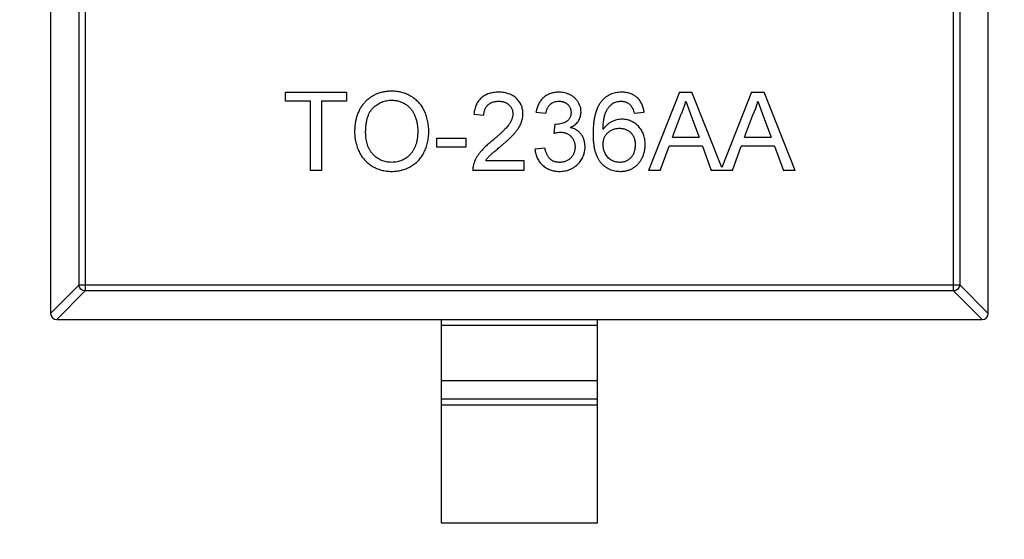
# Model space of a CAD drawing. Header units: millimetres. Extents: x 525 to 788, y 277 to 384.
# Tile 26 of 130: x 719.32 to 722.47, y 320.67 to 322.34. Entities that reach past the tile are written whole.
import ezdxf

# ---------------------------------------------------------------- set-up
doc = ezdxf.new("R2010")
doc.units = ezdxf.units.MM
doc.header["$LTSCALE"] = 5
doc.header["$PDMODE"] = 3
doc.header["$PDSIZE"] = 0.3125
doc.layers.get('0').update_dxf_attribs({"linetype": 'CONTINUOUS'})
doc.layers.get('Defpoints').update_dxf_attribs({"linetype": 'CONTINUOUS'})
doc.layers.add('dim', color=6, linetype='CONTINUOUS', lineweight=9)
doc.styles.add('Verdana', font='verdana.ttf', dxfattribs={"height": 3})
doc.dimstyles.new('aaaaaaaa 3.0', dxfattribs={"dimtxt": 3, "dimasz": 2.5, "dimexe": 1.25, "dimexo": 0.625, "dimtad": 1, "dimzin": 9, "dimdsep": 46, "dimtxsty": 'Verdana', "dimcen": 0, "dimazin": 0, "dimtfac": 1, "dimtofl": 0, "dimtmove": 0, "dimatfit": 3, "dimfxl": 1, "dimlwd": 25, "dimlwe": 25, "dimarcsym": 0})

# ---------------------------------------------------------------- blocks, each defined once
blk = doc.blocks.new('*D55')
at = {"layer": 'Defpoints', "color": 0}
for p in [(767.5081, 331.9082), (697.2861, 316.9379)]:
    blk.add_point(p, dxfattribs=at)
at = {"layer": 'dim', "color": 0, "lineweight": 25}
blk.add_line((785.4949, 335.7427), (769.9532, 332.4294), dxfattribs=at)
at = {"layer": 'dim', "color": 0}
blk.add_solid([(769.8663, 332.8369), (770.04, 332.0219), (767.5081, 331.9082)], dxfattribs=at)
at = {"layer": 'dim', "color": 0, "insert": (778.4472, 336.689), "char_height": 3, "attachment_point": 5, "rotation": 12.0345, "style": 'Verdana'}
blk.add_mtext('∅71.8', dxfattribs=at)

msp = doc.modelspace()

# ---------------------------------------------------------------- linework, layer by layer
at = {"linetype": 'Continuous'}
for p, q in [((719.4162, 323.057), (719.4162, 321.3967)), ((722.4162, 321.3967), (722.4162, 323.057)), ((719.5076, 321.488), (719.5076, 322.9657)), ((719.5273, 322.9854), (719.5273, 321.4683)), ((722.305, 321.4683), (722.305, 322.9854)), ((722.3247, 322.9657), (722.3247, 321.488)), ((720.1678, 322.0752), (720.1678, 322.1041)), ((720.1678, 322.1041), (720.3633, 322.1041)), ((720.3633, 322.1041), (720.3633, 322.0752)), ((721.4284, 322.1041), (721.3291, 321.8541)), ((721.4284, 322.1041), (721.4681, 322.1041)), ((721.5636, 321.8635), (721.4681, 322.1041)), ((721.6591, 322.1041), (721.5636, 321.8635)), ((721.6591, 322.1041), (721.6989, 322.1041)), ((721.7981, 321.8541), (721.6989, 322.1041)), ((720.2479, 322.0752), (720.1678, 322.0752)), ((720.2479, 321.8541), (720.2479, 322.0752)), ((720.2832, 322.0752), (720.2832, 321.8541)), ((720.3633, 322.0752), (720.2832, 322.0752)), ((721.4482, 322.0752), (721.4666, 322.0255)), ((721.679, 322.0752), (721.6974, 322.0255)), ((720.7704, 322.0335), (720.8024, 322.0303)), ((720.9691, 322.04), (721.0011, 322.0368)), ((721.2832, 322.0368), (721.3152, 322.04)), ((721.4056, 321.9598), (721.4312, 322.029)), ((721.4666, 322.0255), (721.4909, 321.9598)), ((721.6363, 321.9598), (721.6619, 322.029)), ((721.6974, 322.0255), (721.7217, 321.9598)), ((721.0298, 322.0015), (721.0265, 321.9727)), ((721.0344, 322.0011), (721.0298, 322.0015)), ((720.6518, 321.9278), (720.6518, 321.9566)), ((720.6518, 321.9566), (720.7447, 321.9566)), ((720.7447, 321.9566), (720.7447, 321.9278)), ((721.4056, 321.9598), (721.4909, 321.9598)), ((721.6363, 321.9598), (721.7217, 321.9598)), ((720.7447, 321.9278), (720.6518, 321.9278)), ((720.9979, 321.9246), (720.9659, 321.9214)), ((721.3665, 321.8541), (721.395, 321.931)), ((721.5015, 321.931), (721.395, 321.931)), ((721.5015, 321.931), (721.53, 321.8541)), ((721.5973, 321.8541), (721.6257, 321.931)), ((721.7323, 321.931), (721.6257, 321.931)), ((721.7323, 321.931), (721.7607, 321.8541)), ((720.8083, 321.8861), (720.9306, 321.8861)), ((720.9306, 321.8861), (720.9306, 321.8541)), ((720.2832, 321.8541), (720.2479, 321.8541)), ((720.9306, 321.8541), (720.7671, 321.8541)), ((721.3665, 321.8541), (721.3291, 321.8541)), ((721.5973, 321.8541), (721.53, 321.8541)), ((721.7981, 321.8541), (721.7607, 321.8541)), ((719.5076, 321.488), (719.4162, 321.3967)), ((719.5076, 321.488), (722.3247, 321.488)), ((722.4162, 321.3967), (722.3247, 321.488)), ((719.436, 321.3768), (719.5273, 321.4683)), ((722.305, 321.4683), (719.5273, 321.4683)), ((722.305, 321.4683), (722.3963, 321.3768)), ((719.436, 321.3768), (722.3963, 321.3768)), ((720.6662, 321.3768), (720.6662, 320.7268)), ((720.6662, 321.3591), (721.1662, 321.3591)), ((721.1662, 320.7268), (721.1662, 321.3768)), ((721.1662, 321.1808), (720.6662, 321.1808)), ((720.6662, 321.1228), (721.1662, 321.1228)), ((721.1662, 321.103), (720.6662, 321.103)), ((720.6662, 320.7268), (721.1662, 320.7268))]:
    msp.add_line(p, q, dxfattribs=at)
for centre, radius, start, end in [((732.3971, 324.423), 35.9, 323.58286, 216.35846), ((719.4362, 321.3968), 0.02, 180.4336, 269.5664), ((722.3962, 321.3968), 0.02, 270.4336, 359.5664)]:
    msp.add_arc(centre, radius, start, end, dxfattribs=at)
for points, knots in [([(720.5077, 322.1073), (720.5034, 322.1072), (720.495, 322.107), (720.4828, 322.1053), (720.4711, 322.1026), (720.46, 322.0988), (720.4496, 322.0938), (720.4397, 322.0878), (720.4305, 322.0806), (720.4219, 322.0725), (720.4142, 322.0633), (720.4073, 322.0533), (720.4017, 322.0424), (720.397, 322.0307), (720.3933, 322.0181), (720.3908, 322.0048), (720.3892, 321.9905), (720.389, 321.9808), (720.3889, 321.9758)], [0, 0, 0, 0, 0.064217, 0.125675, 0.185372, 0.243705, 0.301102, 0.358698, 0.416748, 0.476136, 0.536238, 0.596504, 0.657597, 0.72047, 0.7855, 0.853425, 0.924774, 1, 1, 1, 1]), ([(720.6261, 321.9787), (720.6261, 321.9817), (720.626, 321.9878), (720.6253, 321.9967), (720.6241, 322.0054), (720.6226, 322.0138), (720.6205, 322.022), (720.618, 322.03), (720.6151, 322.0377), (720.6117, 322.0451), (720.6079, 322.0523), (720.6037, 322.059), (720.599, 322.0653), (720.594, 322.0713), (720.5885, 322.0768), (720.5826, 322.0819), (720.5763, 322.0866), (720.5696, 322.0909), (720.5626, 322.0947), (720.5554, 322.0982), (720.548, 322.1009), (720.5403, 322.1033), (720.5325, 322.105), (720.5244, 322.1064), (720.5161, 322.1071), (720.5105, 322.1072), (720.5077, 322.1073)], [0, 0, 0, 0, 0.046666, 0.092161, 0.136649, 0.180448, 0.223293, 0.265781, 0.307491, 0.349241, 0.390297, 0.430963, 0.470884, 0.510312, 0.549967, 0.589534, 0.629402, 0.66999, 0.710719, 0.750975, 0.79155, 0.832033, 0.873092, 0.914413, 0.956901, 1, 1, 1, 1]), ([(720.8505, 322.1041), (720.8476, 322.104), (720.842, 322.1039), (720.8339, 322.103), (720.8262, 322.1016), (720.8189, 322.0997), (720.8121, 322.0971), (720.8057, 322.094), (720.7998, 322.0903), (720.7943, 322.0861), (720.7894, 322.0813), (720.7849, 322.076), (720.7812, 322.0702), (720.7778, 322.0638), (720.7751, 322.057), (720.7729, 322.0496), (720.7713, 322.0418), (720.7707, 322.0363), (720.7704, 322.0335)], [0, 0, 0, 0, 0.071792, 0.140555, 0.205817, 0.268413, 0.329356, 0.388654, 0.446516, 0.504513, 0.56178, 0.619263, 0.67745, 0.737131, 0.798527, 0.862507, 0.929325, 1, 1, 1, 1]), ([(720.9274, 322.0351), (720.9274, 322.0375), (720.9273, 322.0422), (720.9262, 322.0491), (720.9246, 322.0557), (720.9224, 322.0621), (720.9194, 322.0681), (720.9158, 322.0738), (720.9116, 322.0792), (720.9067, 322.0843), (720.9014, 322.089), (720.8954, 322.093), (720.8891, 322.0964), (720.8823, 322.0992), (720.875, 322.1014), (720.8672, 322.1029), (720.859, 322.1039), (720.8534, 322.104), (720.8505, 322.1041)], [0, 0, 0, 0, 0.062204, 0.121961, 0.180582, 0.238328, 0.295655, 0.35362, 0.412672, 0.473423, 0.534937, 0.59611, 0.657906, 0.721385, 0.786661, 0.854461, 0.925288, 1, 1, 1, 1]), ([(721.0422, 322.1041), (721.0398, 322.104), (721.0352, 322.1039), (721.0284, 322.1031), (721.0219, 322.1018), (721.0157, 322.0999), (721.0098, 322.0976), (721.0042, 322.0947), (720.9988, 322.0913), (720.9938, 322.0874), (720.9892, 322.0829), (720.985, 322.0781), (720.9812, 322.0728), (720.9779, 322.067), (720.975, 322.0609), (720.9726, 322.0543), (720.9706, 322.0473), (720.9696, 322.0424), (720.9691, 322.04)], [0, 0, 0, 0, 0.06619, 0.129966, 0.192161, 0.252419, 0.312006, 0.370545, 0.429626, 0.489413, 0.549139, 0.609336, 0.669871, 0.731668, 0.795042, 0.860657, 0.928964, 1, 1, 1, 1]), ([(721.1133, 322.0405), (721.1132, 322.0433), (721.113, 322.0487), (721.1113, 322.0568), (721.1084, 322.0646), (721.1046, 322.0721), (721.0997, 322.0792), (721.0937, 322.0855), (721.0867, 322.091), (721.0788, 322.0956), (721.0703, 322.0994), (721.0613, 322.1021), (721.0519, 322.1037), (721.0454, 322.104), (721.0422, 322.1041)], [0, 0, 0, 0, 0.077471, 0.154469, 0.232146, 0.311615, 0.392547, 0.473567, 0.556451, 0.642863, 0.73087, 0.818992, 0.907946, 1, 1, 1, 1]), ([(721.2431, 322.1041), (721.2398, 322.104), (721.2334, 322.1038), (721.224, 322.1025), (721.2152, 322.1002), (721.2069, 322.0971), (721.1991, 322.0931), (721.1918, 322.0882), (721.185, 322.0824), (721.181, 322.0779), (721.179, 322.0757)], [0, 0, 0, 0, 0.135552, 0.264618, 0.390122, 0.511896, 0.631472, 0.752381, 0.874375, 1, 1, 1, 1]), ([(721.3152, 322.04), (721.3149, 322.0424), (721.3141, 322.0472), (721.3125, 322.0541), (721.3103, 322.0606), (721.3077, 322.0667), (721.3046, 322.0725), (721.301, 322.0778), (721.2969, 322.0827), (721.2923, 322.0871), (721.2874, 322.0911), (721.282, 322.0946), (721.2763, 322.0975), (721.2703, 322.0999), (721.264, 322.1018), (721.2573, 322.1031), (721.2503, 322.1039), (721.2455, 322.104), (721.2431, 322.1041)], [0, 0, 0, 0, 0.069378, 0.13591, 0.19967, 0.262041, 0.322478, 0.382562, 0.441818, 0.501503, 0.561186, 0.620492, 0.680049, 0.740216, 0.801792, 0.865428, 0.931501, 1, 1, 1, 1]), ([(720.4242, 321.9754), (720.4243, 321.9798), (720.4244, 321.9884), (720.4256, 322.0009), (720.4274, 322.0123), (720.4301, 322.0228), (720.4336, 322.0323), (720.4378, 322.0408), (720.4428, 322.0483), (720.4487, 322.0547), (720.4551, 322.0603), (720.4617, 322.0651), (720.4687, 322.0693), (720.4759, 322.0726), (720.4835, 322.0752), (720.4914, 322.077), (720.4995, 322.0783), (720.5051, 322.0784), (720.5079, 322.0784)], [0, 0, 0, 0, 0.089205, 0.171739, 0.248642, 0.320139, 0.386883, 0.449375, 0.509078, 0.566551, 0.622419, 0.676991, 0.730399, 0.783241, 0.835952, 0.889618, 0.944057, 1, 1, 1, 1]), ([(720.5079, 322.0784), (720.5099, 322.0784), (720.5138, 322.0783), (720.5196, 322.0778), (720.5253, 322.0767), (720.5308, 322.0754), (720.5362, 322.0737), (720.5414, 322.0715), (720.5465, 322.069), (720.5514, 322.0661), (720.5561, 322.0629), (720.5605, 322.0593), (720.5646, 322.0554), (720.5685, 322.0513), (720.572, 322.0467), (720.5753, 322.0419), (720.5782, 322.0368), (720.5809, 322.0313), (720.5832, 322.0256), (720.5853, 322.0197), (720.587, 322.0134), (720.5884, 322.007), (720.5895, 322.0003), (720.5902, 321.9934), (720.5908, 321.9862), (720.5908, 321.9814), (720.5909, 321.9789)], [0, 0, 0, 0, 0.040902, 0.080929, 0.120351, 0.15926, 0.197827, 0.236487, 0.275201, 0.314321, 0.35358, 0.392422, 0.431063, 0.469956, 0.509123, 0.548949, 0.589428, 0.631064, 0.673423, 0.71666, 0.760829, 0.805914, 0.852562, 0.900248, 0.949148, 1, 1, 1, 1]), ([(720.8024, 322.0303), (720.8025, 322.032), (720.8026, 322.0354), (720.8032, 322.0403), (720.8042, 322.0448), (720.8057, 322.0491), (720.8075, 322.0531), (720.8097, 322.0568), (720.8124, 322.0602), (720.8154, 322.0634), (720.8187, 322.0662), (720.8224, 322.0686), (720.8263, 322.0707), (720.8305, 322.0723), (720.835, 322.0737), (720.8397, 322.0745), (720.8446, 322.0751), (720.848, 322.0752), (720.8498, 322.0752)], [0, 0, 0, 0, 0.069369, 0.135761, 0.199199, 0.260205, 0.319176, 0.377657, 0.43622, 0.494827, 0.554142, 0.613488, 0.672744, 0.7343, 0.79663, 0.861642, 0.929304, 1, 1, 1, 1]), ([(720.8498, 322.0752), (720.8514, 322.0752), (720.8547, 322.0751), (720.8594, 322.0745), (720.8639, 322.0736), (720.8682, 322.0724), (720.8722, 322.0707), (720.8759, 322.0686), (720.8795, 322.0663), (720.8828, 322.0635), (720.8857, 322.0606), (720.8883, 322.0574), (720.8905, 322.0541), (720.8922, 322.0505), (720.8937, 322.0468), (720.8946, 322.0429), (720.8952, 322.0389), (720.8953, 322.0362), (720.8954, 322.0347)], [0, 0, 0, 0, 0.072768, 0.142276, 0.209684, 0.274754, 0.337633, 0.400409, 0.462943, 0.525478, 0.587279, 0.646809, 0.705678, 0.763157, 0.820579, 0.878826, 0.938238, 1, 1, 1, 1]), ([(721.0011, 322.0368), (721.0014, 322.0383), (721.0019, 322.0413), (721.0031, 322.0457), (721.0046, 322.0498), (721.0062, 322.0536), (721.0081, 322.057), (721.0103, 322.0602), (721.0127, 322.0631), (721.0162, 322.0665), (721.0212, 322.07), (721.0279, 322.073), (721.0353, 322.0749), (721.0405, 322.0751), (721.0432, 322.0752)], [0, 0, 0, 0, 0.075449, 0.147124, 0.215651, 0.280915, 0.343656, 0.40441, 0.463763, 0.522348, 0.637716, 0.753205, 0.872203, 1, 1, 1, 1]), ([(721.0432, 322.0752), (721.0446, 322.0752), (721.0472, 322.0751), (721.0512, 322.0746), (721.0549, 322.0738), (721.0584, 322.0727), (721.0618, 322.0713), (721.0649, 322.0695), (721.0679, 322.0675), (721.0706, 322.0651), (721.0731, 322.0625), (721.0753, 322.0597), (721.0771, 322.0567), (721.0787, 322.0536), (721.0798, 322.0503), (721.0807, 322.0469), (721.0812, 322.0432), (721.0812, 322.0407), (721.0812, 322.0395)], [0, 0, 0, 0, 0.070225, 0.137525, 0.20232, 0.265117, 0.327263, 0.388195, 0.449683, 0.512159, 0.573897, 0.634322, 0.693923, 0.752869, 0.811878, 0.872696, 0.934907, 1, 1, 1, 1]), ([(721.179, 322.0757), (721.1779, 322.0743), (721.1756, 322.0714), (721.1726, 322.0669), (721.1697, 322.062), (721.167, 322.0568), (721.1645, 322.0514), (721.1624, 322.0456), (721.1603, 322.0395), (721.1585, 322.0331), (721.1569, 322.0264), (721.1556, 322.0194), (721.1543, 322.0121), (721.1534, 322.0045), (721.1526, 321.9966), (721.1522, 321.9884), (721.1518, 321.9798), (721.1518, 321.974), (721.1518, 321.9711)], [0, 0, 0, 0, 0.048933, 0.098371, 0.149761, 0.202433, 0.256773, 0.312762, 0.371285, 0.431308, 0.493952, 0.558337, 0.625616, 0.695269, 0.767436, 0.842146, 0.919966, 1, 1, 1, 1]), ([(721.1838, 321.9846), (721.1839, 321.9875), (721.184, 321.9933), (721.1844, 322.0017), (721.1852, 322.0094), (721.1861, 322.0166), (721.1873, 322.0232), (721.1887, 322.0293), (721.1904, 322.0348), (721.193, 322.0412), (721.1967, 322.0483), (721.2017, 322.056), (721.2073, 322.0625), (721.2116, 322.0661), (721.2137, 322.0678)], [0, 0, 0, 0, 0.09722, 0.188542, 0.273574, 0.352344, 0.425604, 0.493546, 0.555893, 0.61298, 0.719213, 0.818107, 0.911391, 1, 1, 1, 1]), ([(721.2137, 322.0678), (721.2158, 322.069), (721.22, 322.0712), (721.2268, 322.0735), (721.2338, 322.075), (721.2385, 322.0751), (721.241, 322.0752)], [0, 0, 0, 0, 0.252881, 0.500905, 0.747416, 1, 1, 1, 1]), ([(721.241, 322.0752), (721.2424, 322.0752), (721.2454, 322.0751), (721.2497, 322.0745), (721.2538, 322.0735), (721.2578, 322.0721), (721.2615, 322.0703), (721.2651, 322.068), (721.2685, 322.0654), (721.2706, 322.0634), (721.2716, 322.0624)], [0, 0, 0, 0, 0.130542, 0.257778, 0.381454, 0.502887, 0.624788, 0.747182, 0.871455, 1, 1, 1, 1]), ([(721.2716, 322.0624), (721.2728, 322.0609), (721.2754, 322.0577), (721.2784, 322.0517), (721.2812, 322.0447), (721.2825, 322.0395), (721.2832, 322.0368)], [0, 0, 0, 0, 0.203796, 0.435669, 0.700198, 1, 1, 1, 1]), ([(721.4312, 322.029), (721.433, 322.0328), (721.4368, 322.0402), (721.4414, 322.0517), (721.4454, 322.0633), (721.4473, 322.0713), (721.4482, 322.0752)], [0, 0, 0, 0, 0.253641, 0.504392, 0.752706, 1, 1, 1, 1]), ([(721.6619, 322.029), (721.6638, 322.0328), (721.6675, 322.0402), (721.6721, 322.0517), (721.6761, 322.0633), (721.6781, 322.0713), (721.679, 322.0752)], [0, 0, 0, 0, 0.253641, 0.504392, 0.752706, 1, 1, 1, 1]), ([(720.8954, 322.0347), (720.8953, 322.0333), (720.8952, 322.0305), (720.8945, 322.0261), (720.8935, 322.0218), (720.892, 322.0174), (720.8901, 322.0129), (720.8878, 322.0084), (720.885, 322.0039), (720.8817, 321.9993), (720.8778, 321.9944), (720.8731, 321.9892), (720.8677, 321.9834), (720.8614, 321.9772), (720.8543, 321.9704), (720.8463, 321.9632), (720.8376, 321.9555), (720.8314, 321.9503), (720.8281, 321.9476)], [0, 0, 0, 0, 0.037641, 0.076115, 0.115705, 0.156832, 0.199233, 0.243549, 0.290206, 0.339418, 0.39358, 0.455626, 0.525716, 0.603913, 0.690583, 0.785474, 0.88859, 1, 1, 1, 1]), ([(720.858, 321.9325), (720.8606, 321.9347), (720.8656, 321.9389), (720.8727, 321.9451), (720.8792, 321.951), (720.8851, 321.9565), (720.8904, 321.9617), (720.8952, 321.9665), (720.8993, 321.971), (720.904, 321.9765), (720.9091, 321.983), (720.9143, 321.9907), (720.9185, 321.9982), (720.9218, 322.0056), (720.9243, 322.0129), (720.9261, 322.0202), (720.9272, 322.0276), (720.9273, 322.0326), (720.9274, 322.0351)], [0, 0, 0, 0, 0.078772, 0.152499, 0.22116, 0.284249, 0.342325, 0.395144, 0.443024, 0.48574, 0.563808, 0.635939, 0.703173, 0.765317, 0.825174, 0.883982, 0.942055, 1, 1, 1, 1]), ([(721.0812, 322.0395), (721.0812, 322.0379), (721.0812, 322.0348), (721.0804, 322.0304), (721.0794, 322.0262), (721.0777, 322.0225), (721.0758, 322.0189), (721.0732, 322.0158), (721.0703, 322.0129), (721.0657, 322.0096), (721.0595, 322.0062), (721.0515, 322.0033), (721.0431, 322.0015), (721.0373, 322.0013), (721.0344, 322.0011)], [0, 0, 0, 0, 0.069221, 0.13478, 0.197243, 0.257235, 0.316552, 0.375152, 0.434982, 0.49708, 0.621565, 0.745395, 0.870211, 1, 1, 1, 1]), ([(721.0792, 321.9909), (721.0819, 321.9922), (721.0871, 321.9948), (721.094, 321.9997), (721.1, 322.0053), (721.1048, 322.0115), (721.1086, 322.0182), (721.1113, 322.0253), (721.113, 322.0328), (721.1132, 322.0379), (721.1133, 322.0405)], [0, 0, 0, 0, 0.140068, 0.272449, 0.398481, 0.520934, 0.64145, 0.759213, 0.878049, 1, 1, 1, 1]), ([(721.1261, 321.9293), (721.1261, 321.9313), (721.126, 321.9351), (721.1254, 321.9408), (721.1244, 321.9463), (721.1231, 321.9515), (721.1213, 321.9564), (721.1191, 321.9611), (721.1166, 321.9655), (721.1137, 321.9697), (721.1104, 321.9735), (721.1069, 321.9771), (721.103, 321.9803), (721.0988, 321.9832), (721.0943, 321.9856), (721.0896, 321.9877), (721.0845, 321.9896), (721.081, 321.9905), (721.0792, 321.9909)], [0, 0, 0, 0, 0.070108, 0.138175, 0.203289, 0.267091, 0.329085, 0.389925, 0.450025, 0.510493, 0.570328, 0.62995, 0.689026, 0.748814, 0.809142, 0.871062, 0.934172, 1, 1, 1, 1]), ([(721.2446, 322.0175), (721.2417, 322.0174), (721.2359, 322.0172), (721.2273, 322.0157), (721.2189, 322.0131), (721.2108, 322.0096), (721.2031, 322.005), (721.1959, 321.9992), (721.1894, 321.9924), (721.1857, 321.9872), (721.1838, 321.9846)], [0, 0, 0, 0, 0.121098, 0.240358, 0.361683, 0.48458, 0.609222, 0.734771, 0.86451, 1, 1, 1, 1]), ([(721.1838, 321.937), (721.1839, 321.9389), (721.184, 321.9426), (721.1847, 321.948), (721.1858, 321.9531), (721.1874, 321.958), (721.1897, 321.9625), (721.1922, 321.9668), (721.1953, 321.9708), (721.1988, 321.9745), (721.2027, 321.9778), (721.2068, 321.9807), (721.2111, 321.9832), (721.2156, 321.9852), (721.2204, 321.9868), (721.2253, 321.9878), (721.2304, 321.9886), (721.2339, 321.9886), (721.2357, 321.9887)], [0, 0, 0, 0, 0.06911, 0.135044, 0.198335, 0.260937, 0.321881, 0.382447, 0.44343, 0.506089, 0.568915, 0.629785, 0.690262, 0.750438, 0.810914, 0.872282, 0.935188, 1, 1, 1, 1]), ([(721.2357, 321.9887), (721.2376, 321.9886), (721.2413, 321.9886), (721.2468, 321.9878), (721.2519, 321.9868), (721.2567, 321.9852), (721.2612, 321.9832), (721.2654, 321.9807), (721.2693, 321.9778), (721.2728, 321.9745), (721.276, 321.9708), (721.2788, 321.9667), (721.2812, 321.9622), (721.2831, 321.9575), (721.2846, 321.9525), (721.2856, 321.947), (721.2863, 321.9413), (721.2863, 321.9374), (721.2864, 321.9354)], [0, 0, 0, 0, 0.068621, 0.134135, 0.196906, 0.257593, 0.316292, 0.374274, 0.432266, 0.490992, 0.549848, 0.608746, 0.668762, 0.729755, 0.792561, 0.858748, 0.927771, 1, 1, 1, 1]), ([(721.3184, 321.9364), (721.3184, 321.9393), (721.3182, 321.945), (721.3172, 321.9534), (721.3155, 321.9614), (721.3132, 321.9689), (721.3101, 321.9761), (721.3064, 321.9828), (721.302, 321.9891), (721.2969, 321.995), (721.2914, 322.0002), (721.2856, 322.0049), (721.2794, 322.0087), (721.2731, 322.012), (721.2663, 322.0144), (721.2593, 322.0163), (721.252, 322.0173), (721.2471, 322.0175), (721.2446, 322.0175)], [0, 0, 0, 0, 0.071551, 0.140264, 0.20629, 0.270509, 0.333487, 0.396023, 0.458476, 0.521621, 0.584324, 0.64481, 0.703748, 0.761848, 0.820137, 0.878797, 0.938653, 1, 1, 1, 1]), ([(720.3889, 321.9758), (720.389, 321.973), (720.389, 321.9677), (720.3898, 321.9597), (720.3909, 321.9518), (720.3924, 321.944), (720.3944, 321.9363), (720.3969, 321.9287), (720.3997, 321.9212), (720.4031, 321.9139), (720.4068, 321.9068), (720.411, 321.9), (720.4156, 321.8936), (720.4207, 321.8877), (720.4261, 321.8821), (720.432, 321.8769), (720.4382, 321.872), (720.4449, 321.8676), (720.4519, 321.8637), (720.4592, 321.8603), (720.4667, 321.8574), (720.4744, 321.855), (720.4824, 321.8531), (720.4906, 321.8518), (720.499, 321.851), (720.5047, 321.8509), (720.5075, 321.8509)], [0, 0, 0, 0, 0.042093, 0.083554, 0.124992, 0.166052, 0.207381, 0.248618, 0.290057, 0.332021, 0.373735, 0.415036, 0.455409, 0.495952, 0.536368, 0.57703, 0.617971, 0.659396, 0.701152, 0.742753, 0.784285, 0.826186, 0.868591, 0.911466, 0.955303, 1, 1, 1, 1]), ([(720.5074, 321.8797), (720.5045, 321.8798), (720.4987, 321.8799), (720.4903, 321.8812), (720.4822, 321.8831), (720.4746, 321.886), (720.4673, 321.8896), (720.4604, 321.894), (720.4538, 321.8992), (720.4477, 321.9052), (720.4422, 321.9119), (720.4374, 321.9192), (720.4333, 321.9271), (720.4299, 321.9356), (720.4274, 321.9448), (720.4256, 321.9544), (720.4244, 321.9647), (720.4243, 321.9717), (720.4242, 321.9754)], [0, 0, 0, 0, 0.061577, 0.120881, 0.178852, 0.235792, 0.292697, 0.349742, 0.408261, 0.468412, 0.529574, 0.5907, 0.652798, 0.7167, 0.782799, 0.851875, 0.924036, 1, 1, 1, 1]), ([(720.5909, 321.9789), (720.5908, 321.9751), (720.5907, 321.9676), (720.5896, 321.9567), (720.5877, 321.9465), (720.5852, 321.9369), (720.5818, 321.928), (720.5778, 321.9198), (720.573, 321.9123), (720.5675, 321.9055), (720.5614, 321.8995), (720.5549, 321.8941), (720.5479, 321.8897), (720.5406, 321.886), (720.5329, 321.8832), (720.5247, 321.8811), (720.5162, 321.8799), (720.5104, 321.8798), (720.5074, 321.8797)], [0, 0, 0, 0, 0.078848, 0.153586, 0.224629, 0.292039, 0.356569, 0.418787, 0.479523, 0.53946, 0.598338, 0.655333, 0.711417, 0.767044, 0.823194, 0.880455, 0.938945, 1, 1, 1, 1]), ([(720.5075, 321.8509), (720.5102, 321.8509), (720.5155, 321.851), (720.5234, 321.8517), (720.5311, 321.8529), (720.5387, 321.8546), (720.5462, 321.8567), (720.5535, 321.8594), (720.5607, 321.8625), (720.5678, 321.866), (720.5746, 321.8701), (720.581, 321.8746), (720.587, 321.8796), (720.5926, 321.885), (720.5978, 321.8909), (720.6026, 321.8972), (720.607, 321.904), (720.611, 321.9112), (720.6145, 321.9187), (720.6177, 321.9266), (720.6202, 321.9347), (720.6224, 321.943), (720.624, 321.9515), (720.6253, 321.9604), (720.626, 321.9694), (720.6261, 321.9756), (720.6261, 321.9787)], [0, 0, 0, 0, 0.040917, 0.081206, 0.121044, 0.160801, 0.20044, 0.240141, 0.27998, 0.320332, 0.360792, 0.400579, 0.440342, 0.480112, 0.519955, 0.560443, 0.601634, 0.64374, 0.686389, 0.729297, 0.772543, 0.816374, 0.860888, 0.906038, 0.95244, 1, 1, 1, 1]), ([(721.0265, 321.9727), (721.0284, 321.9732), (721.0322, 321.9742), (721.0377, 321.9752), (721.0426, 321.9759), (721.0457, 321.976), (721.0472, 321.9761)], [0, 0, 0, 0, 0.291728, 0.555599, 0.790597, 1, 1, 1, 1]), ([(721.0472, 321.9761), (721.0489, 321.976), (721.0521, 321.9759), (721.0569, 321.9753), (721.0615, 321.9743), (721.0658, 321.9728), (721.07, 321.971), (721.0738, 321.9687), (721.0775, 321.966), (721.0809, 321.9629), (721.084, 321.9596), (721.0867, 321.9559), (721.089, 321.9521), (721.0908, 321.948), (721.0923, 321.9437), (721.0934, 321.9392), (721.094, 321.9344), (721.094, 321.9312), (721.0941, 321.9295)], [0, 0, 0, 0, 0.067727, 0.132527, 0.195728, 0.257147, 0.318027, 0.378381, 0.439429, 0.501703, 0.563977, 0.624883, 0.685237, 0.745501, 0.806278, 0.86882, 0.932949, 1, 1, 1, 1]), ([(721.1518, 321.9711), (721.1518, 321.9659), (721.152, 321.956), (721.1531, 321.9416), (721.155, 321.9283), (721.1576, 321.9162), (721.1611, 321.9051), (721.1653, 321.8952), (721.1702, 321.8864), (721.176, 321.8788), (721.1824, 321.8722), (721.1892, 321.8665), (721.1964, 321.8616), (721.2042, 321.8577), (721.2124, 321.8546), (721.221, 321.8524), (721.23, 321.8511), (721.2362, 321.8509), (721.2394, 321.8509)], [0, 0, 0, 0, 0.091739, 0.17719, 0.25635, 0.329875, 0.398022, 0.461309, 0.520724, 0.576877, 0.630821, 0.68349, 0.734854, 0.786088, 0.837463, 0.889867, 0.943843, 1, 1, 1, 1]), ([(720.8281, 321.9476), (720.8261, 321.9459), (720.822, 321.9427), (720.8161, 321.9378), (720.8107, 321.9329), (720.8056, 321.9282), (720.801, 321.9237), (720.7967, 321.9192), (720.7928, 321.9149), (720.7883, 321.9093), (720.7832, 321.9023), (720.7781, 321.8938), (720.7737, 321.8852), (720.7716, 321.8792), (720.7705, 321.8763)], [0, 0, 0, 0, 0.086187, 0.168359, 0.246159, 0.320445, 0.3905, 0.456762, 0.519315, 0.577843, 0.689314, 0.795593, 0.899612, 1, 1, 1, 1]), ([(720.8083, 321.8861), (720.8103, 321.8888), (720.8146, 321.8945), (720.8203, 321.9004), (720.8248, 321.9045), (720.8278, 321.9072), (720.8314, 321.9103), (720.8356, 321.9139), (720.8404, 321.9179), (720.8457, 321.9224), (720.8517, 321.9273), (720.8559, 321.9307), (720.858, 321.9325)], [0, 0, 0, 0, 0.149667, 0.311692, 0.359505, 0.418777, 0.488545, 0.568746, 0.660505, 0.76317, 0.8758, 1, 1, 1, 1]), ([(721.0448, 321.8797), (721.0432, 321.8797), (721.0402, 321.8798), (721.0358, 321.8803), (721.0316, 321.8811), (721.0277, 321.8823), (721.024, 321.8837), (721.0205, 321.8855), (721.0173, 321.8877), (721.0143, 321.8902), (721.0115, 321.8931), (721.0089, 321.8964), (721.0066, 321.9), (721.0045, 321.9042), (721.0024, 321.9086), (721.0008, 321.9136), (720.9992, 321.9189), (720.9983, 321.9226), (720.9979, 321.9246)], [0, 0, 0, 0, 0.065037, 0.126942, 0.18616, 0.243, 0.298554, 0.352952, 0.406844, 0.460451, 0.515815, 0.573563, 0.634248, 0.698644, 0.766845, 0.84024, 0.917434, 1, 1, 1, 1]), ([(721.0436, 321.8509), (721.0466, 321.8509), (721.0523, 321.851), (721.0607, 321.8521), (721.0687, 321.8539), (721.0763, 321.8564), (721.0836, 321.8596), (721.0904, 321.8636), (721.0969, 321.8682), (721.1028, 321.8735), (721.1082, 321.8794), (721.113, 321.8856), (721.1171, 321.8921), (721.1204, 321.8989), (721.1229, 321.9061), (721.1248, 321.9135), (721.1259, 321.9213), (721.1261, 321.9266), (721.1261, 321.9293)], [0, 0, 0, 0, 0.069015, 0.135342, 0.199583, 0.262263, 0.32436, 0.38614, 0.448257, 0.511612, 0.574624, 0.635867, 0.696225, 0.755624, 0.81508, 0.875195, 0.936497, 1, 1, 1, 1]), ([(721.0941, 321.9295), (721.094, 321.9278), (721.094, 321.9244), (721.0933, 321.9194), (721.0922, 321.9146), (721.0908, 321.91), (721.0889, 321.9057), (721.0866, 321.9016), (721.0838, 321.8977), (721.0807, 321.894), (721.0772, 321.8906), (721.0733, 321.8877), (721.0693, 321.8852), (721.0649, 321.8832), (721.0603, 321.8816), (721.0554, 321.8805), (721.0502, 321.8798), (721.0466, 321.8797), (721.0448, 321.8797)], [0, 0, 0, 0, 0.066279, 0.129867, 0.191826, 0.252649, 0.312524, 0.3724, 0.43318, 0.49507, 0.556777, 0.61766, 0.677947, 0.738349, 0.80038, 0.864342, 0.930539, 1, 1, 1, 1]), ([(721.2369, 321.8797), (721.2344, 321.8798), (721.2295, 321.8799), (721.2224, 321.8813), (721.2158, 321.8836), (721.2096, 321.8868), (721.2039, 321.8909), (721.1989, 321.8958), (721.1944, 321.9015), (721.1907, 321.908), (721.1876, 321.9149), (721.1854, 321.9221), (721.1841, 321.9295), (721.1839, 321.9345), (721.1838, 321.937)], [0, 0, 0, 0, 0.086177, 0.168507, 0.247942, 0.327194, 0.406461, 0.486356, 0.568492, 0.65485, 0.742427, 0.828778, 0.913823, 1, 1, 1, 1]), ([(721.2864, 321.9354), (721.2863, 321.9333), (721.2863, 321.9292), (721.2856, 321.9233), (721.2845, 321.9177), (721.283, 321.9124), (721.2812, 321.9074), (721.2787, 321.9028), (721.2759, 321.8985), (721.2727, 321.8946), (721.2691, 321.8911), (721.2653, 321.8881), (721.2612, 321.8855), (721.2568, 321.8834), (721.2522, 321.8817), (721.2473, 321.8806), (721.2422, 321.8798), (721.2387, 321.8797), (721.2369, 321.8797)], [0, 0, 0, 0, 0.074682, 0.146166, 0.213739, 0.278948, 0.342272, 0.403709, 0.464492, 0.524742, 0.584281, 0.642941, 0.7001, 0.757252, 0.815617, 0.875146, 0.936035, 1, 1, 1, 1]), ([(721.2394, 321.8509), (721.2413, 321.8509), (721.245, 321.8509), (721.2504, 321.8514), (721.2558, 321.8523), (721.2609, 321.8535), (721.2659, 321.855), (721.2708, 321.8569), (721.2755, 321.8591), (721.2801, 321.8616), (721.2844, 321.8644), (721.2885, 321.8675), (721.2924, 321.871), (721.2961, 321.8747), (721.2994, 321.8788), (721.3026, 321.8831), (721.3056, 321.8877), (721.3091, 321.8943), (721.3129, 321.9028), (721.3161, 321.9137), (721.3181, 321.9249), (721.3183, 321.9325), (721.3184, 321.9364)], [0, 0, 0, 0, 0.04305, 0.085107, 0.126357, 0.166993, 0.207109, 0.24664, 0.28652, 0.326415, 0.36638, 0.405879, 0.445893, 0.485834, 0.526224, 0.567186, 0.609181, 0.65199, 0.738367, 0.82456, 0.911101, 1, 1, 1, 1]), ([(720.9659, 321.9214), (720.9662, 321.9188), (720.9668, 321.9138), (720.9684, 321.9065), (720.9705, 321.8996), (720.9733, 321.893), (720.9767, 321.8868), (720.9806, 321.881), (720.985, 321.8755), (720.9901, 321.8704), (720.9955, 321.8658), (721.0014, 321.8618), (721.0076, 321.8584), (721.0142, 321.8557), (721.021, 321.8535), (721.0283, 321.852), (721.0358, 321.851), (721.041, 321.8509), (721.0436, 321.8509)], [0, 0, 0, 0, 0.06621, 0.130283, 0.192653, 0.253959, 0.314396, 0.374474, 0.435194, 0.497133, 0.55901, 0.619569, 0.680213, 0.741519, 0.803066, 0.866536, 0.932206, 1, 1, 1, 1]), ([(720.7705, 321.8763), (720.7699, 321.8745), (720.7688, 321.8709), (720.7678, 321.8654), (720.7671, 321.8598), (720.7671, 321.856), (720.7671, 321.8541)], [0, 0, 0, 0, 0.249593, 0.49556, 0.747357, 1, 1, 1, 1]), ([(719.5273, 321.4683), (719.5247, 321.4683), (719.5197, 321.4695), (719.5132, 321.4739), (719.5088, 321.4803), (719.5077, 321.4854), (719.5076, 321.488)], [0, 0, 0, 0, 0.249032, 0.5, 0.750968, 1, 1, 1, 1]), ([(722.3247, 321.488), (722.3247, 321.4854), (722.3235, 321.4803), (722.3191, 321.4739), (722.3127, 321.4695), (722.3076, 321.4683), (722.305, 321.4683)], [0, 0, 0, 0, 0.249032, 0.5, 0.750968, 1, 1, 1, 1])]:
    msp.add_open_spline(points, degree=3, knots=knots, dxfattribs=at)

# ---------------------------------------------------------------- dimensions: what is measured, and where the dimension line sits
at = {"layer": 'dim'}
dim = msp.add_diameter_dim_2p(p1=(697.2861, 316.9379), p2=(767.5081, 331.9082), dimstyle='aaaaaaaa 3.0', dxfattribs=at)
dim.commit()
dim.dimension.update_dxf_attribs({"geometry": '*D55', "text_midpoint": (777.7194, 334.0851), "dimtype": 163})

doc.saveas('drawing.dxf')
